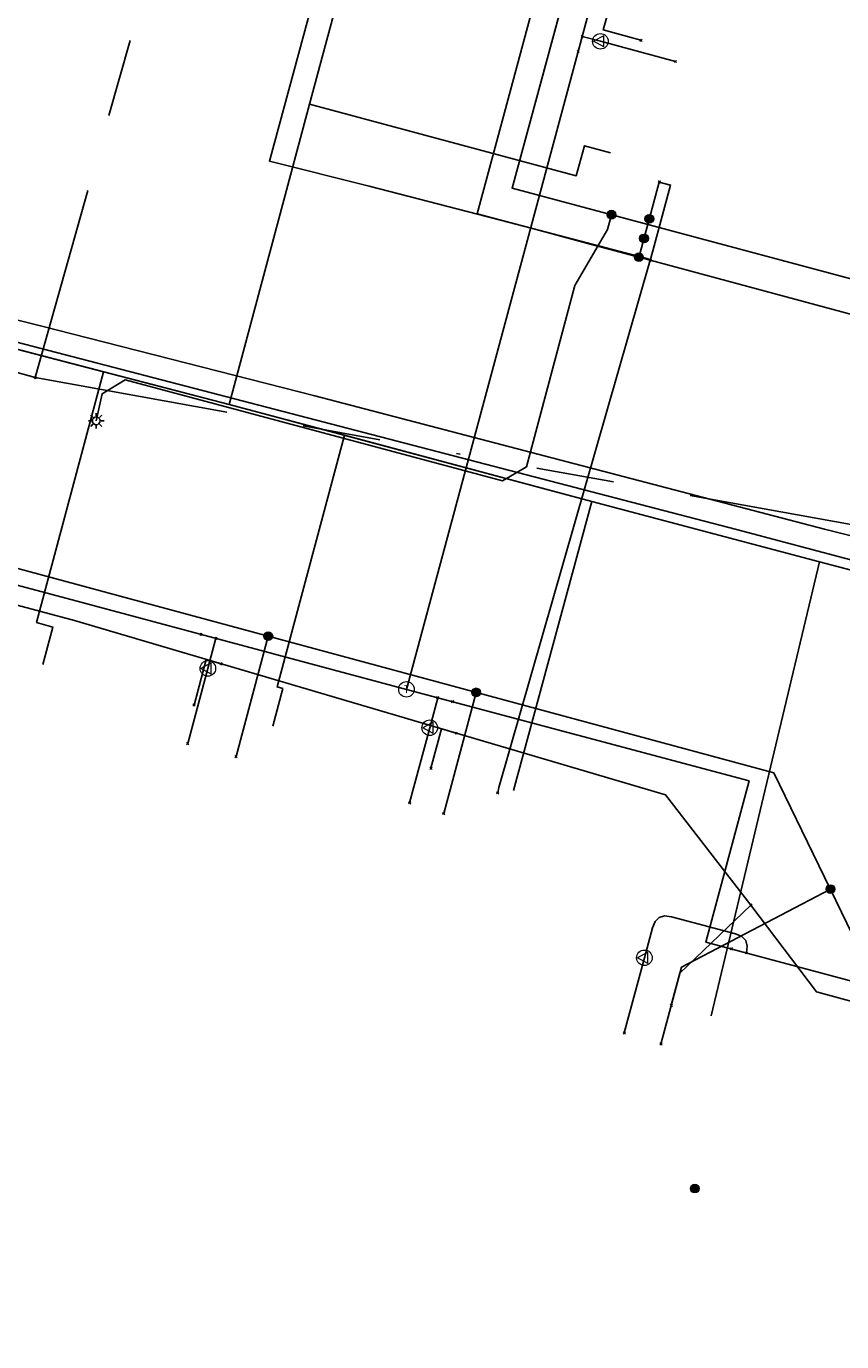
# Model space of a CAD drawing. Header units: metres. Extents: x 253430 to 254090, y 592748 to 593165.
# Tile 81 of 146: x 253755 to 253775, y 592920 to 592954. Entities that reach past the tile are written whole.
import ezdxf
from ezdxf.enums import TextEntityAlignment as Align
from ezdxf.lldxf.tags import DXFTag

# ---------------------------------------------------------------- set-up
doc = ezdxf.new("R2010")
doc.units = ezdxf.units.M
doc.linetypes.add('RI-OVERIG-SO', pattern=[17, 5, -2, 2, -2, 0, -2, 2, -2])
for name, color, linetype in [('B-WE-IE-MEUBILAIR-S', 7, 'Continuous'), ('B-WE-KL-DATA-G', 90, 'KL-DATA-SO'), ('B-WE-KL-DATA_HULPSTUK-S', 90, 'Continuous'), ('B-WE-KL-DATA_KABELBED-G', 90, 'Continuous'), ('B-WE-KL-ET_LS-G', 190, 'KL-LS-SO'), ('B-WE-KL-ET_LS_HULPSTUK-S', 190, 'Continuous'), ('B-WE-KL-ET_LS_KABELBED-G', 190, 'Continuous'), ('B-WE-KL-ET_MS-G', 130, 'KL-MS-SO'), ('B-WE-KL-ET_MS_DUCT-G', 130, 'Continuous'), ('B-WE-KL-ET_MS_KABELBED-G', 130, 'Continuous'), ('B-WE-KL-ET_MS_MANTELBUIS-G', 130, 'Continuous'), ('B-WE-KL-GAS_LD-G', 50, 'KL-GAS_LD-SO'), ('B-WE-KL-GAS_LD_HULPSTUK-S', 50, 'Continuous'), ('B-WE-KL-WATER-G', 170, 'KL-WATER-SO'), ('B-WE-KL-WATER_HULPSTUK-S', 170, 'Continuous'), ('B-WE-RI-VRIJVERVAL-G', 210, 'RI-OVERIG-SO'), ('B-WE-RI-VRIJVERVAL_HULPSTUK-S', 210, 'Continuous')]:
    doc.layers.add(name, color=color, linetype=linetype)
doc.styles.add('NLCS-ISO', font='txt')
doc.styles.get("Standard").update_dxf_attribs({"font": 'simplex.shx'})
tags = doc.linetypes.add('KL-DATA-SO', pattern='A,4,-1,[101,NLCS.SHX,S=0.5,R=0,X=0,Y=0],-1,4,-1,["D",Standard,S=1,R=0,X=-0.25,Y=-0.5],-1.5', length=12.5).pattern_tags.tags
tags[18] = DXFTag(74, 10)
tags = doc.linetypes.add('KL-GAS_LD-SO', pattern='A,4,-1,[69,NLCS.SHX,S=0.5,R=0,X=0,Y=0],-1,4,-1,["L",Standard,S=1,R=0,X=0.25,Y=-0.5],-2', length=13).pattern_tags.tags
tags[18] = DXFTag(74, 10)
tags = doc.linetypes.add('KL-LS-SO', pattern='A,4,-1,[103,NLCS.SHX,S=0.75,R=0,X=0,Y=0],-1,4,-1,["L",Standard,S=1,R=0,X=0,Y=-0.5],-2', length=13).pattern_tags.tags
tags[18] = DXFTag(74, 10)
tags = doc.linetypes.add('KL-MS-SO', pattern='A,4,-1,[103,NLCS.SHX,S=0.75,R=0,X=0,Y=0],-1,4,-1,["M",Standard,S=1,R=0,X=0,Y=-0.5],-2', length=13).pattern_tags.tags
tags[18] = DXFTag(74, 10)
doc.linetypes.add('KL-WATER-SO', pattern='A,7,-0.5,[168,NLCS.SHX,S=0.75,R=0,X=0.75,Y=0],-2', length=9.5)

# ---------------------------------------------------------------- blocks, each defined once
blk = doc.blocks.new('SKL-WTB_HULP_OVERIG-SO')
at = {"color": 0, "linetype": 'ByBlock', "lineweight": 18}
for points in [[(-0.14, 0.14), (0.14, -0.14)], [(0.14, 0.14), (-0.14, -0.14)]]:
    blk.add_lwpolyline(points, dxfattribs=at)
at = {"color": 0, "linetype": 'ByBlock', "lineweight": 18, "style": 'NLCS-ISO', "flags": 1}
for tag, p in [('TYPE', (1.5, 0)), ('LABEL', (1.5, -1.5)), ('OMSCHRIJVING', (1.5, -3))]:
    blk.add_attdef(tag, p, '', height=1, dxfattribs=at)
blk = doc.blocks.new('SKL-WTB_HULP_MOF-SO')
at = {"linetype": 'ByBlock', "lineweight": 18}
h = blk.add_hatch(color=0, dxfattribs=at)
h.dxf.hatch_style = 1
h.paths.add_polyline_path([(-0.5625, 0, 1), (0.5625, 0, 1)])
at = {"color": 0, "linetype": 'ByBlock', "lineweight": 18}
blk.add_circle((0, 0), 0.5625, dxfattribs=at)
at = {"color": 0, "linetype": 'ByBlock', "lineweight": 18, "style": 'NLCS-ISO', "flags": 1}
for tag, p in [('TYPE', (1.5, 0)), ('LABEL', (1.5, -1.5)), ('OMSCHRIJVING', (1.5, -3))]:
    blk.add_attdef(tag, p, '', height=1, dxfattribs=at)
blk = doc.blocks.new('SKL-WTB_HULP_VERLOOP-SO')
at = {"color": 0, "linetype": 'ByBlock', "lineweight": 18}
for points in [[(0.44, 0.72), (-0.88, 0)], [(0.44, -0.72), (-0.88, 0)], [(0.44, -0.72), (0.44, 0.72)]]:
    blk.add_lwpolyline(points, dxfattribs=at)
blk.add_circle((0, 0), 1, dxfattribs=at)
at = {"color": 0, "linetype": 'ByBlock', "lineweight": 18, "style": 'NLCS-ISO', "flags": 1}
for tag, p in [('TYPE', (1.5, 0)), ('LABEL', (1.5, -1.5)), ('OMSCHRIJVING', (1.5, -3))]:
    blk.add_attdef(tag, p, '', height=1, dxfattribs=at)
blk = doc.blocks.new('SKL-WTB_HULP_T STUK-SO')
at = {"color": 0, "linetype": 'ByBlock', "lineweight": 18}
blk.add_circle((0, 0), 1, dxfattribs=at)
at = {"color": 0, "linetype": 'ByBlock', "lineweight": -2, "style": 'NLCS-ISO'}
blk.add_text('T', height=1, dxfattribs=at).set_placement((0, 0), align=Align.MIDDLE_CENTER)
at = {"color": 0, "linetype": 'ByBlock', "lineweight": 18, "style": 'NLCS-ISO', "flags": 1}
for tag, p in [('TYPE', (1.5, 0)), ('LABEL', (1.5, -1.5)), ('OMSCHRIJVING', (1.5, -3))]:
    blk.add_attdef(tag, p, '', height=1, dxfattribs=at)
blk = doc.blocks.new('SIE-MEUBILAIR_PAAL_LICHTMAST-SO')
for points in [[(-0.62, 0), (-1, 0)], [(-0.71, 0.71), (-0.44, 0.44)], [(0, 1), (0, 0.62)], [(0.44, 0.44), (0.71, 0.71)], [(1, 0), (0.62, 0)], [(-0.71, -0.71), (-0.44, -0.44)], [(0, -0.62), (0, -1)], [(0.44, -0.44), (0.71, -0.71)]]:
    blk.add_lwpolyline(points)
blk.add_circle((0, 0), 0.5)
blk = doc.blocks.new('SRI-HULP_OVERIG-SO')
at = {"color": 0, "linetype": 'ByBlock', "lineweight": 18}
for points in [[(-0.14, 0.14), (0.14, -0.14)], [(0.14, 0.14), (-0.14, -0.14)]]:
    blk.add_lwpolyline(points, dxfattribs=at)
at = {"color": 0, "linetype": 'ByBlock', "lineweight": 18, "style": 'NLCS-ISO', "flags": 1}
for tag, p in [('TYPE', (1.5, 0)), ('LABEL', (1.5, -1.5)), ('OMSCHRIJVING', (1.5, -3))]:
    blk.add_attdef(tag, p, '', height=1, dxfattribs=at)

msp = doc.modelspace()

# ---------------------------------------------------------------- linework, layer by layer
at = {"layer": 'B-WE-KL-DATA-G'}
for points in [[(253725.518, 592947.583), (253724.248, 592947.753), (253725.671, 592953.296), (253727.579, 592952.807), (253731.899, 592951.689), (253759.736, 592944.428), (253761.798, 592952.153), (253763.15, 592957.174), (253770.164, 592955.285), (253770.691, 592955.183)], [(253778.294, 592927.062), (253780.568, 592935.563), (253780.24, 592935.651), (253781.072, 592938.764), (253774.903, 592940.387), (253769.056, 592941.94), (253759.736, 592944.428), (253731.899, 592951.689), (253727.579, 592952.807), (253725.671, 592953.296), (253724.248, 592947.753), (253725.518, 592947.583)], [(253772.119, 592928.714), (253774.903, 592940.387), (253769.056, 592941.94), (253759.736, 592944.428), (253731.899, 592951.689), (253727.579, 592952.807), (253725.671, 592953.296), (253724.248, 592947.753), (253725.518, 592947.583)], [(253767.044, 592934.509), (253769.056, 592941.94), (253759.736, 592944.428), (253731.899, 592951.689), (253727.579, 592952.807), (253725.671, 592953.296), (253724.248, 592947.753), (253725.518, 592947.583)], [(253754.948, 592937.744), (253755.207, 592938.71), (253754.785, 592938.823), (253756.509, 592945.27), (253731.899, 592951.689), (253727.579, 592952.807), (253725.671, 592953.296), (253724.248, 592947.753), (253725.518, 592947.583)], [(253769.537, 592950.897), (253768.861, 592951.079), (253768.653, 592950.307), (253761.798, 592952.153), (253759.736, 592944.428), (253731.899, 592951.689), (253727.579, 592952.807), (253725.671, 592953.296), (253724.248, 592947.753), (253725.518, 592947.583)], [(253796.417, 592922.215), (253799.64, 592933.878), (253774.903, 592940.387), (253769.056, 592941.94), (253759.736, 592944.428), (253731.899, 592951.689), (253727.579, 592952.807), (253725.671, 592953.296), (253724.248, 592947.753), (253725.518, 592947.583)], [(253790.543, 592923.786), (253793.548, 592935.481), (253774.903, 592940.387), (253769.056, 592941.94), (253759.736, 592944.428), (253731.899, 592951.689), (253727.579, 592952.807), (253725.671, 592953.296), (253724.248, 592947.753), (253725.518, 592947.583)], [(253784.554, 592925.388), (253784.806, 592926.367), (253784.266, 592926.506), (253787.358, 592937.11), (253774.903, 592940.387), (253769.056, 592941.94), (253759.736, 592944.428), (253731.899, 592951.689), (253727.579, 592952.807), (253725.671, 592953.296), (253724.248, 592947.753), (253725.518, 592947.583)], [(253760.855, 592936.165), (253761.113, 592937.131), (253760.968, 592937.17), (253762.698, 592943.637), (253759.736, 592944.428), (253756.509, 592945.27), (253731.899, 592951.689), (253727.579, 592952.807), (253725.671, 592953.296), (253724.248, 592947.753), (253725.518, 592947.583)]]:
    msp.add_lwpolyline(points, dxfattribs=at)
at = {"layer": 'B-WE-KL-DATA_KABELBED-G'}
for points in [[(253815.188, 592960.469), (253813.673, 592960.92), (253807.862, 592962.647), (253789.361, 592969.994), (253783.122, 592946.823), (253782.598, 592944.887), (253779.512, 592945.724), (253770.553, 592948.137), (253770.263, 592948.215), (253770.263, 592948.215)], [(253770.263, 592948.215), (253768.912, 592948.579), (253767.53, 592948.95), (253766.11, 592949.332), (253766.632, 592951.264), (253768.167, 592956.997), (253762.868, 592958.437), (253755.855, 592960.344), (253754.265, 592960.773)], [(253762.868, 592958.437), (253760.769, 592950.684), (253763.336, 592950.039), (253766.116, 592949.322), (253767.53, 592948.95), (253770.268, 592948.232), (253770.558, 592948.156), (253770.553, 592948.137), (253766.667, 592934.587), (253766.636, 592934.447)], [(253763.15, 592957.174), (253761.798, 592952.153)], [(253761.798, 592952.153), (253759.736, 592944.428)], [(253761.798, 592952.153), (253768.653, 592950.307), (253768.861, 592951.079), (253769.537, 592950.897)], [(253770.786, 592950.147), (253770.786, 592950.147), (253770.268, 592948.232), (253770.263, 592948.215), (253770.263, 592948.214)], [(253770.553, 592948.137), (253770.558, 592948.156), (253771.075, 592950.069), (253770.786, 592950.147), (253770.785, 592950.147)], [(253756.509, 592945.27), (253752.639, 592946.279)], [(253756.509, 592945.27), (253754.785, 592938.823), (253755.207, 592938.71), (253754.948, 592937.744)], [(253759.736, 592944.428), (253756.509, 592945.27)], [(253759.736, 592944.428), (253762.698, 592943.637)], [(253762.698, 592943.637), (253760.968, 592937.17), (253761.113, 592937.131), (253760.855, 592936.165)], [(253762.698, 592943.637), (253769.056, 592941.94)], [(253769.056, 592941.94), (253767.044, 592934.509)], [(253769.056, 592941.94), (253774.903, 592940.387)], [(253774.903, 592940.387), (253772.119, 592928.714)], [(253774.903, 592940.387), (253781.072, 592938.764)]]:
    msp.add_lwpolyline(points, dxfattribs=at)
at = {"layer": 'B-WE-KL-ET_LS-G'}
for points in [[(253709.631, 592974.249), (253709.623, 592973.929), (253709.52, 592973.552), (253714.416, 592972.256), (253716.499, 592971.696), (253726.931, 592968.847), (253740.71, 592965.093), (253751.71, 592962.17), (253752.231, 592964.107), (253763.662, 593006.84), (253781.18, 593002.262), (253767.003, 592949.994), (253779.742, 592946.576), (253790.784, 592944.112)], [(253709.631, 592974.249), (253709.623, 592973.929), (253709.52, 592973.552), (253714.416, 592972.256), (253716.499, 592971.696), (253726.931, 592968.847), (253723.027, 592952.458), (253722.098, 592948.92), (253773.729, 592934.961), (253776.192, 592929.902), (253798.657, 592923.884), (253802.852, 592940.948), (253803.378, 592942.756), (253806.755, 592941.774)], [(253755.705, 592962.098), (253769.294, 592958.439), (253767.003, 592949.994), (253779.742, 592946.576), (253790.784, 592944.112)], [(253769.56, 592949.308), (253769.457, 592948.927), (253768.619, 592947.487), (253767.371, 592942.824), (253766.759, 592942.47), (253757.065, 592945.065), (253756.474, 592944.706), (253756.319, 592944.01)], [(253760.74, 592938.473), (253759.912, 592935.378)], [(253766.08, 592937.03), (253765.248, 592933.918)], [(253775.183, 592931.974), (253771.359, 592929.965), (253770.83, 592927.99)]]:
    msp.add_lwpolyline(points, dxfattribs=at)
at = {"layer": 'B-WE-KL-ET_LS_KABELBED-G'}
for points in [[(253769.294, 592958.439), (253767.003, 592949.994), (253779.742, 592946.576), (253790.784, 592944.112)], [(253802.852, 592940.948), (253798.657, 592923.884), (253776.192, 592929.902), (253773.729, 592934.961), (253722.098, 592948.92)]]:
    msp.add_lwpolyline(points, dxfattribs=at)
at = {"layer": 'B-WE-KL-ET_MS-G'}
for points in [[(253805.552, 592937.639), (253804.845, 592937.843), (253803.455, 592933.071), (253772.773, 592941.22), (253726.596, 592953.236), (253723.264, 592940.468), (253707.558, 592880.336), (253746.52, 592875.653), (253745.185, 592865.331), (253736.735, 592810.948), (253736.249, 592807.671), (253730.653, 592808.501), (253723.19, 592758.18)], [(253805.552, 592937.639), (253804.845, 592937.843), (253803.455, 592933.071), (253772.773, 592941.22), (253726.596, 592953.236), (253723.264, 592940.468), (253707.558, 592880.336), (253746.52, 592875.653), (253745.185, 592865.331), (253736.735, 592810.948), (253736.249, 592807.671), (253730.653, 592808.501), (253723.19, 592758.18)], [(253805.552, 592937.639), (253804.845, 592937.843), (253803.455, 592933.071), (253772.773, 592941.22), (253726.596, 592953.236), (253723.264, 592940.468), (253707.558, 592880.336), (253746.52, 592875.653), (253745.185, 592865.331), (253736.735, 592810.948), (253736.249, 592807.671), (253730.653, 592808.501), (253723.19, 592758.18)], [(253728.197, 592953.291), (253732.699, 592952.246), (253735.38, 592951.49), (253738.065, 592950.746), (253739.38, 592950.39), (253740.698, 592950.046), (253749.211, 592947.863), (253754.887, 592946.447), (253761.94, 592944.655), (253768.979, 592942.811), (253775.033, 592941.229), (253781.101, 592939.699), (253787.095, 592938.254), (253788.244, 592937.97), (253789.389, 592937.674), (253791.537, 592937.099), (253793.681, 592936.512), (253801.452, 592934.275)], [(253728.197, 592953.291), (253732.699, 592952.246), (253735.38, 592951.49), (253738.065, 592950.746), (253739.38, 592950.39), (253740.698, 592950.046), (253749.211, 592947.863), (253754.887, 592946.447), (253761.94, 592944.655), (253768.979, 592942.811), (253775.033, 592941.229), (253781.101, 592939.699), (253787.095, 592938.254), (253788.244, 592937.97), (253789.389, 592937.674), (253791.537, 592937.099), (253793.681, 592936.512), (253801.452, 592934.275)], [(253728.197, 592953.291), (253732.699, 592952.246), (253735.38, 592951.49), (253738.065, 592950.746), (253739.38, 592950.39), (253740.698, 592950.046), (253749.211, 592947.863), (253754.887, 592946.447), (253761.94, 592944.655), (253768.979, 592942.811), (253775.033, 592941.229), (253781.101, 592939.699), (253787.095, 592938.254), (253788.244, 592937.97), (253789.389, 592937.674), (253791.537, 592937.099), (253793.681, 592936.512), (253801.452, 592934.275)]]:
    msp.add_lwpolyline(points, dxfattribs=at)
at = {"layer": 'B-WE-KL-ET_MS_DUCT-G'}
msp.add_lwpolyline([(253732.699, 592952.246), (253735.38, 592951.49), (253738.065, 592950.746), (253739.38, 592950.39), (253740.698, 592950.046), (253749.211, 592947.863), (253754.887, 592946.447), (253761.94, 592944.655), (253768.979, 592942.811), (253775.033, 592941.229), (253781.101, 592939.699), (253787.095, 592938.254), (253788.244, 592937.97), (253789.389, 592937.674), (253791.537, 592937.099), (253793.681, 592936.512)], dxfattribs=at)
msp.add_lwpolyline([(253732.699, 592952.246), (253735.38, 592951.49), (253738.065, 592950.746), (253739.38, 592950.39), (253740.698, 592950.046), (253749.211, 592947.863), (253754.887, 592946.447), (253761.94, 592944.655), (253768.979, 592942.811), (253775.033, 592941.229), (253781.101, 592939.699), (253787.095, 592938.254), (253788.244, 592937.97), (253789.389, 592937.674), (253791.537, 592937.099), (253793.681, 592936.512)], dxfattribs=at)
at = {"layer": 'B-WE-KL-ET_MS_KABELBED-G'}
for points in [[(253804.845, 592937.843), (253803.455, 592933.071), (253772.773, 592941.22), (253726.596, 592953.236), (253723.264, 592940.468), (253707.558, 592880.336), (253746.52, 592875.653), (253746.072, 592872.191)], [(253732.699, 592952.246), (253735.38, 592951.49), (253738.065, 592950.746), (253739.38, 592950.39), (253740.698, 592950.046), (253749.211, 592947.863), (253754.887, 592946.447), (253761.94, 592944.655), (253768.979, 592942.811), (253775.033, 592941.229), (253781.101, 592939.699), (253787.095, 592938.254), (253788.244, 592937.97), (253789.389, 592937.674), (253791.537, 592937.099), (253793.681, 592936.512)]]:
    msp.add_lwpolyline(points, dxfattribs=at)
at = {"layer": 'B-WE-KL-ET_MS_MANTELBUIS-G'}
msp.add_lwpolyline([(253732.699, 592952.246), (253735.38, 592951.49), (253738.065, 592950.746), (253739.38, 592950.39), (253740.698, 592950.046), (253749.211, 592947.863), (253754.887, 592946.447), (253761.94, 592944.655), (253768.979, 592942.811), (253775.033, 592941.229), (253781.101, 592939.699), (253787.095, 592938.254), (253788.244, 592937.97), (253789.389, 592937.674), (253791.537, 592937.099), (253793.681, 592936.512)], dxfattribs=at)
msp.add_lwpolyline([(253732.699, 592952.246), (253735.38, 592951.49), (253738.065, 592950.746), (253739.38, 592950.39), (253740.698, 592950.046), (253749.211, 592947.863), (253754.887, 592946.447), (253761.94, 592944.655), (253768.979, 592942.811), (253775.033, 592941.229), (253781.101, 592939.699), (253787.095, 592938.254), (253788.244, 592937.97), (253789.389, 592937.674), (253791.537, 592937.099), (253793.681, 592936.512)], dxfattribs=at)
at = {"layer": 'B-WE-KL-GAS_LD-G'}
for points in [[(253763.383, 593008.744), (253782.281, 593003.974), (253764.29, 592937.108)], [(253768.805, 592953.89), (253769.273, 592953.764)], [(253769.273, 592953.764), (253771.205, 592953.244)], [(253764.29, 592937.108), (253755.92, 592939.348), (253748.476, 592941.336), (253735.254, 592944.879), (253721.13, 592948.651), (253708.038, 592898.608), (253702.995, 592877.728)], [(253759.394, 592938.419), (253759.187, 592937.645)], [(253759.187, 592937.645), (253758.67, 592935.713)], [(253764.29, 592937.108), (253773.092, 592934.755), (253771.984, 592930.613), (253776.788, 592929.326), (253802.063, 592922.568), (253793.399, 592891.151), (253820.144, 592882.966), (253820.878, 592885.463)], [(253765.094, 592936.893), (253764.888, 592936.121)], [(253764.888, 592936.121), (253764.371, 592934.189)], [(253773.027, 592930.334), (253773.048, 592930.51), (253773.008, 592930.65), (253772.906, 592930.755), (253772.744, 592930.824), (253771.099, 592931.264), (253770.924, 592931.285), (253770.785, 592931.245), (253770.68, 592931.144), (253770.611, 592930.982), (253770.404, 592930.208)], [(253770.404, 592930.208), (253769.888, 592928.276)]]:
    msp.add_lwpolyline(points, dxfattribs=at)
at = {"layer": 'B-WE-KL-WATER-G'}
for points in [[(253769.482, 592954.537), (253769.348, 592954.056), (253770.316, 592953.791)], [(253742.65, 592942.38), (253755.757, 592938.874), (253770.948, 592934.396), (253773.139, 592931.563), (253774.824, 592929.336), (253795.085, 592923.813)], [(253759.527, 592937.763), (253759.146, 592937.875), (253758.833, 592936.705)], [(253765.568, 592935.982), (253765.191, 592936.093), (253764.919, 592935.078)], [(253773.139, 592931.563), (253771.314, 592929.811), (253771.094, 592928.988)]]:
    msp.add_lwpolyline(points, dxfattribs=at)
at = {"layer": 'B-WE-RI-VRIJVERVAL-G'}
for points in [[(253754.75, 592945.12), (253763.88, 592977.55)], [(253720.42, 592954.64), (253754.75, 592945.12)], [(253754.75, 592945.12), (253779.39, 592940.68)]]:
    msp.add_lwpolyline(points, dxfattribs=at)

# ---------------------------------------------------------------- block references
at = {"layer": 'B-WE-IE-MEUBILAIR-S', "xscale": 0.2, "yscale": 0.2, "zscale": 0.2}
msp.add_blockref('SIE-MEUBILAIR_PAAL_LICHTMAST-SO', (253756.319, 592944.01), dxfattribs=at)
at = {"layer": 'B-WE-KL-DATA_HULPSTUK-S', "xscale": 0.2, "yscale": 0.2, "zscale": 0.2}
for name, p in [('SKL-WTB_HULP_OVERIG-SO', (253770.785, 592950.147)), ('SKL-WTB_HULP_OVERIG-SO', (253770.786, 592950.147)), ('SKL-WTB_HULP_MOF-SO', (253770.53, 592949.202)), ('SKL-WTB_HULP_MOF-SO', (253770.394, 592948.699)), ('SKL-WTB_HULP_MOF-SO', (253770.395, 592948.699)), ('SKL-WTB_HULP_MOF-SO', (253770.263, 592948.215)), ('SKL-WTB_HULP_OVERIG-SO', (253770.263, 592948.215)), ('SKL-WTB_HULP_OVERIG-SO', (253770.263, 592948.215)), ('SKL-WTB_HULP_OVERIG-SO', (253770.263, 592948.214)), ('SKL-WTB_HULP_OVERIG-SO', (253770.553, 592948.137)), ('SKL-WTB_HULP_OVERIG-SO', (253766.636, 592934.447)), ('SKL-WTB_HULP_MOF-SO', (253771.697, 592924.275))]:
    msp.add_blockref(name, p, dxfattribs=at)
at = {"layer": 'B-WE-KL-ET_LS_HULPSTUK-S', "xscale": 0.2, "yscale": 0.2, "zscale": 0.2}
for name, p in [('SKL-WTB_HULP_MOF-SO', (253769.56, 592949.308)), ('SKL-WTB_HULP_MOF-SO', (253760.74, 592938.473)), ('SKL-WTB_HULP_MOF-SO', (253766.08, 592937.03)), ('SKL-WTB_HULP_OVERIG-SO', (253759.912, 592935.378)), ('SKL-WTB_HULP_OVERIG-SO', (253765.248, 592933.918)), ('SKL-WTB_HULP_MOF-SO', (253775.183, 592931.974)), ('SKL-WTB_HULP_OVERIG-SO', (253770.83, 592927.99))]:
    msp.add_blockref(name, p, dxfattribs=at)
at = {"layer": 'B-WE-KL-GAS_LD_HULPSTUK-S', "xscale": 0.2, "yscale": 0.2, "zscale": 0.2}
for name, p in [('SKL-WTB_HULP_OVERIG-SO', (253768.805, 592953.89)), ('SKL-WTB_HULP_VERLOOP-SO', (253769.273, 592953.764)), ('SKL-WTB_HULP_OVERIG-SO', (253768.701, 592953.504)), ('SKL-WTB_HULP_OVERIG-SO', (253771.205, 592953.244)), ('SKL-WTB_HULP_OVERIG-SO', (253759.008, 592938.522)), ('SKL-WTB_HULP_OVERIG-SO', (253759.394, 592938.419)), ('SKL-WTB_HULP_VERLOOP-SO', (253759.187, 592937.645)), ('SKL-WTB_HULP_T STUK-SO', (253764.29, 592937.108)), ('SKL-WTB_HULP_OVERIG-SO', (253765.094, 592936.893)), ('SKL-WTB_HULP_OVERIG-SO', (253765.477, 592936.791)), ('SKL-WTB_HULP_VERLOOP-SO', (253764.888, 592936.121)), ('SKL-WTB_HULP_OVERIG-SO', (253758.67, 592935.713)), ('SKL-WTB_HULP_OVERIG-SO', (253764.371, 592934.189)), ('SKL-WTB_HULP_VERLOOP-SO', (253770.404, 592930.208)), ('SKL-WTB_HULP_OVERIG-SO', (253772.64, 592930.437)), ('SKL-WTB_HULP_OVERIG-SO', (253773.027, 592930.334)), ('SKL-WTB_HULP_OVERIG-SO', (253769.888, 592928.276))]:
    msp.add_blockref(name, p, dxfattribs=at)
at = {"layer": 'B-WE-KL-WATER_HULPSTUK-S', "xscale": 0.2, "yscale": 0.2, "zscale": 0.2}
for p in [(253770.316, 592953.791), (253759.527, 592937.763), (253758.833, 592936.705), (253765.568, 592935.982), (253764.919, 592935.078), (253773.139, 592931.563), (253771.094, 592928.988)]:
    msp.add_blockref('SKL-WTB_HULP_OVERIG-SO', p, dxfattribs=at)
at = {"layer": 'B-WE-RI-VRIJVERVAL_HULPSTUK-S', "xscale": 0.2, "yscale": 0.2, "zscale": 0.2}
msp.add_blockref('SRI-HULP_OVERIG-SO', (253754.749, 592945.121), dxfattribs=at)

doc.saveas('drawing.dxf')
